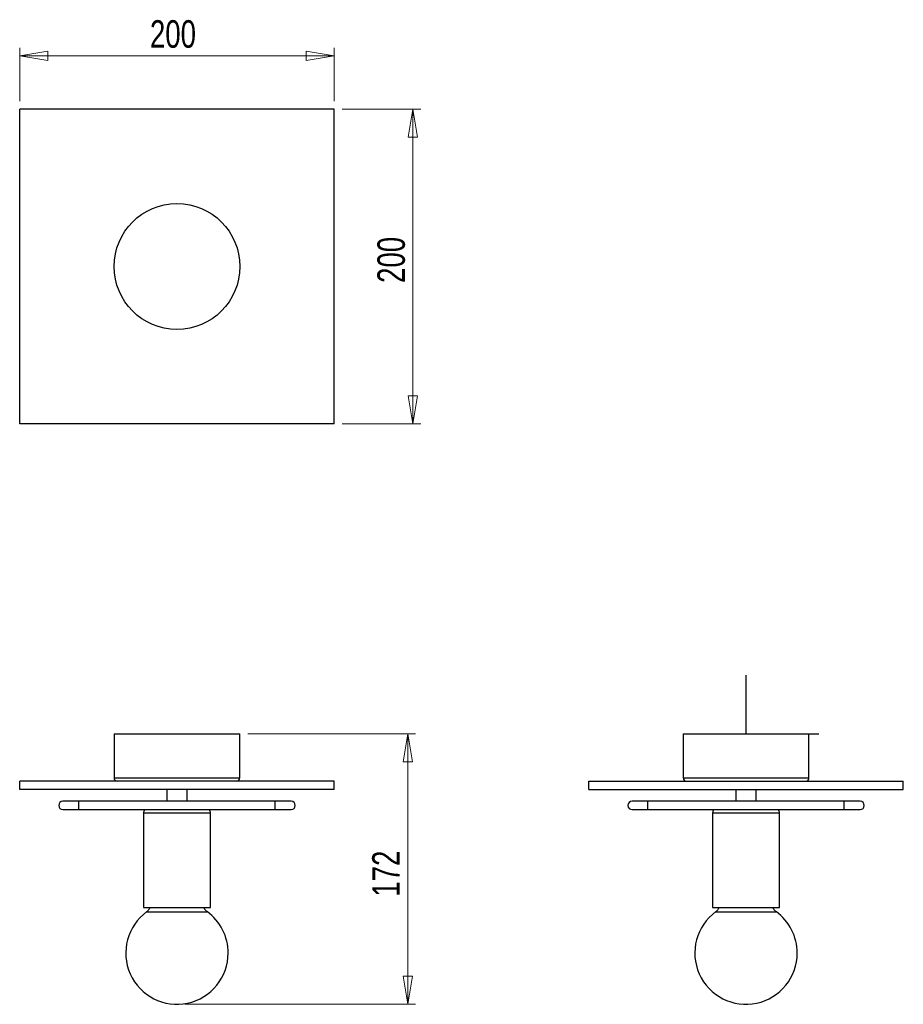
# Model space of a CAD drawing. Header units: millimetres. Extents: x 114 to 226, y 70 to 195.
import ezdxf

# ---------------------------------------------------------------- set-up
doc = ezdxf.new("R2010")
doc.units = ezdxf.units.MM
doc.header["$PDSIZE"] = -1
doc.styles.add('SLDTEXTSTYLE0', font='TXT', dxfattribs={"width": 0.75})
doc.dimstyles.new('SLDDIMSTYLE0', dxfattribs={"dimtxt": 3.5, "dimasz": 3.556, "dimexe": 0, "dimexo": 0.0625, "dimgap": 0.875, "dimtad": 1, "dimdec": 0, "dimlfac": 5, "dimrnd": 1e-09, "dimzin": 12, "dimdsep": 46, "dimtxsty": 'SLDTEXTSTYLE0', "dimblk1": 'CLOSED', "dimblk2": 'CLOSED', "dimsah": 1, "dimcen": 0.09, "dimadec": 0, "dimazin": 3, "dimtfac": 1, "dimtdec": 0, "dimtofl": 0, "dimtmove": 0, "dimatfit": 3, "dimldrblk": 'CLOSED', "dimfxl": 0, "dimfrac": 2, "dimtolj": 1, "dimtzin": 12, "dimarcsym": 0})

# ---------------------------------------------------------------- blocks, each defined once
blk = doc.blocks.new('_Closed')
at = {"color": 0, "linetype": 'ByBlock', "lineweight": -2}
for p, q in [((-1, 0.166667), (0, 0)), ((-1, 0.166667), (-1, -0.166667)), ((0, 0), (-1, -0.166667)), ((0, 0), (-1, 0))]:
    blk.add_line(p, q, dxfattribs=at)
blk = doc.blocks.new('_D')
at = {"color": 7, "linetype": 'Continuous', "lineweight": 0}
for p, q in [((143.12, 103.92), (164.46, 103.92)), ((163.46, 69.55), (163.46, 103.92)), ((135.12, 69.55), (164.46, 69.55))]:
    blk.add_line(p, q, dxfattribs=at)
at = {"color": 7, "linetype": 'Continuous', "lineweight": 18, "xscale": 3.556, "yscale": 3.556}
for p, rotation in [((163.46, 103.92), 90.0000000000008), ((163.46, 69.55), 270.0000000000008)]:
    blk.add_blockref('_Closed', p, dxfattribs=dict(at, rotation=rotation))
at = {"color": 7, "linetype": 'Continuous', "lineweight": 18, "insert": (158.94, 83.23), "char_height": 3.5, "attachment_point": 1, "rotation": 90, "style": 'SLDTEXTSTYLE0'}
blk.add_mtext('172', dxfattribs=at)
blk = doc.blocks.new('_D_1')
at = {"color": 7, "linetype": 'Continuous', "lineweight": 0}
for p, q in [((155.12, 183.34), (165.12, 183.34)), ((164.12, 143.34), (164.12, 183.34)), ((155.12, 143.34), (165.12, 143.34))]:
    blk.add_line(p, q, dxfattribs=at)
at = {"color": 7, "linetype": 'Continuous', "lineweight": 18, "xscale": 3.556, "yscale": 3.556}
for p, rotation in [((164.12, 183.34, 11.07), 90.00000000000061), ((164.12, 143.34, 11.07), 270.0000000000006)]:
    blk.add_blockref('_Closed', p, dxfattribs=dict(at, rotation=rotation))
at = {"color": 7, "linetype": 'Continuous', "lineweight": 18, "insert": (159.6, 161.25), "char_height": 3.5, "attachment_point": 1, "rotation": 90, "style": 'SLDTEXTSTYLE0'}
blk.add_mtext('200', dxfattribs=at)
blk = doc.blocks.new('_D_2')
at = {"color": 7, "linetype": 'Continuous', "lineweight": 0}
for p, q in [((114.12, 184.34), (114.12, 191.14)), ((154.12, 184.34), (154.12, 191.14)), ((154.12, 190.14), (114.12, 190.14))]:
    blk.add_line(p, q, dxfattribs=at)
at = {"color": 7, "linetype": 'Continuous', "lineweight": 18, "xscale": 3.556, "yscale": 3.556, "rotation": 180.0000000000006}
blk.add_blockref('_Closed', (114.12, 190.14, 11.07), dxfattribs=at)
at = {"color": 7, "linetype": 'Continuous', "lineweight": 18, "xscale": 3.556, "yscale": 3.556}
blk.add_blockref('_Closed', (154.12, 190.14, 11.07), dxfattribs=at)
at = {"color": 7, "linetype": 'Continuous', "lineweight": 18, "insert": (130.68, 194.65), "char_height": 3.5, "attachment_point": 1, "style": 'SLDTEXTSTYLE0'}
blk.add_mtext('200', dxfattribs=at)

msp = doc.modelspace()

# ---------------------------------------------------------------- linework, layer by layer
at = {"color": 7, "linetype": 'Continuous', "lineweight": 25}
for p, q in [((114.12, 143.34), (114.12, 183.34)), ((154.12, 183.34), (114.12, 183.34)), ((154.12, 143.34), (154.12, 183.34)), ((154.12, 143.34), (114.12, 143.34)), ((126.12, 103.92), (126.12, 98.32)), ((126.12, 103.92), (127.44, 103.92)), ((127.44, 103.92), (142.12, 103.92)), ((142.12, 98.32), (142.12, 103.92)), ((198.48, 103.92), (198.48, 98.32)), ((198.48, 103.92), (214.48, 103.92)), ((214.48, 98.32), (214.48, 103.92)), ((114.12, 96.84), (114.12, 97.92)), ((154.12, 97.92), (114.12, 97.92)), ((154.12, 96.84), (154.12, 97.92)), ((186.48, 97.92), (226.48, 97.92)), ((186.48, 96.84), (186.48, 97.92)), ((226.48, 96.84), (226.48, 97.92)), ((154.12, 96.84), (114.12, 96.84)), ((132.82, 96.84), (132.82, 95.38)), ((135.42, 95.38), (135.42, 96.84)), ((186.48, 96.84), (226.48, 96.84)), ((205.18, 96.84), (205.18, 95.38)), ((207.78, 95.38), (207.78, 96.84)), ((121.62, 95.38), (119.62, 95.38)), ((146.62, 95.38), (121.62, 95.38)), ((148.62, 95.38), (146.62, 95.38)), ((193.98, 95.38), (191.98, 95.38)), ((218.98, 95.38), (193.98, 95.38)), ((220.98, 95.38), (218.98, 95.38)), ((119.62, 94.3), (121.62, 94.3)), ((121.62, 94.3), (146.62, 94.3)), ((146.62, 94.3), (148.62, 94.3)), ((191.98, 94.3), (193.98, 94.3)), ((193.98, 94.3), (218.98, 94.3)), ((218.98, 94.3), (220.98, 94.3)), ((129.87, 93.84), (129.87, 81.84)), ((138.37, 81.84), (138.37, 93.84)), ((202.23, 93.84), (202.23, 81.84)), ((210.73, 81.84), (210.73, 93.84)), ((129.87, 81.84), (130.56, 81.84)), ((130.56, 81.84), (138.37, 81.84)), ((202.23, 81.84), (210.73, 81.84))]:
    msp.add_line(p, q, dxfattribs=at)
at = {"color": 7, "linetype": 'Continuous'}
for p, q in [((206.48, 103.92), (206.48, 111.4)), ((206.52, 103.92), (215.74, 103.92))]:
    msp.add_line(p, q, dxfattribs=at)
at = {"color": 8, "linetype": 'Continuous', "lineweight": 25}
for p, q in [((126.12, 98.32), (127.44, 98.32)), ((127.44, 98.32), (142.12, 98.32)), ((198.48, 98.32), (214.48, 98.32)), ((121.62, 94.3), (121.62, 95.38)), ((146.62, 94.3), (146.62, 95.38)), ((193.98, 94.3), (193.98, 95.38)), ((218.98, 94.3), (218.98, 95.38)), ((130.56, 93.84), (129.87, 93.84)), ((138.37, 93.84), (130.56, 93.84)), ((210.73, 93.84), (202.23, 93.84)), ((130.3, 81.32), (131.15, 81.32)), ((131.15, 81.32), (137.94, 81.32)), ((202.66, 81.32), (210.3, 81.32))]:
    msp.add_line(p, q, dxfattribs=at)
at = {"color": 7, "linetype": 'Continuous', "lineweight": 25}
msp.add_circle((134.12, 163.34), 8, dxfattribs=at)
for centre, radius, start, end in [((126.52, 98.32), 0.4, 180, 270), ((141.72, 98.32), 0.4, 270, 0), ((198.88, 98.32), 0.4, 180, 270), ((214.08, 98.32), 0.4, 270, 0), ((119.62, 94.84), 0.54, 90, 270), ((148.62, 94.84), 0.54, 270, 90), ((191.98, 94.84), 0.54, 90, 270), ((220.98, 94.84), 0.54, 270, 90), ((130.87, 93.84), 1, 152.6129, 180), ((137.37, 93.84), 1, 0, 27.3871), ((203.23, 93.84), 1, 152.6129, 180), ((209.73, 93.84), 1, 0, 27.3871), ((134.12, 76.06), 6.51, 125.954, 0), ((134.12, 76.06), 6.51, 0, 54.046), ((206.48, 76.06), 6.51, 125.954, 0), ((206.48, 76.06), 6.51, 0, 54.046)]:
    msp.add_arc(centre, radius, start, end, dxfattribs=at)
for points, knots in [([(130.66, 81.84), (130.63, 81.77), (130.58, 81.63), (130.46, 81.46), (130.35, 81.37), (130.3, 81.32)], [0, 0, 0, 0, 0.3414164, 0.6752443, 1, 1, 1, 1]), ([(137.94, 81.32), (137.87, 81.38), (137.74, 81.5), (137.62, 81.69), (137.59, 81.8), (137.58, 81.84)], [0, 0, 0, 0, 0.414668, 0.841257, 1, 1, 1, 1]), ([(203.02, 81.84), (203, 81.77), (202.94, 81.63), (202.82, 81.46), (202.71, 81.37), (202.66, 81.32)], [0, 0, 0, 0, 0.341416, 0.675244, 1, 1, 1, 1]), ([(210.3, 81.32), (210.23, 81.38), (210.1, 81.5), (209.99, 81.69), (209.95, 81.8), (209.94, 81.84)], [0, 0, 0, 0, 0.414668, 0.841257, 1, 1, 1, 1])]:
    msp.add_open_spline(points, degree=3, knots=knots, dxfattribs=at)
at = {"color": 7, "linetype": 'Continuous', "lineweight": 0}
msp.add_point((134.12, 69.55), dxfattribs=at)

# ---------------------------------------------------------------- dimensions: what is measured, and where the dimension line sits
at = {"color": 7, "linetype": 'Continuous', "lineweight": 18}
for base, p1, p2, angle, picture, middle in [((114.12, 190.14), (154.12, 183.34), (114.12, 183.34), 0, '_D_2', (134.56, 190.14)), ((164.12, 183.34), (154.12, 143.34), (154.12, 183.34), 90, '_D_1', (164.12, 165.13)), ((163.46, 103.92), (134.12, 69.55), (142.12, 103.92), 90, '_D', (163.46, 87.11))]:
    dim = msp.add_linear_dim(base=base, p1=p1, p2=p2, angle=angle, dimstyle='SLDDIMSTYLE0', dxfattribs=at)
    dim.commit()
    dim.dimension.update_dxf_attribs({"geometry": picture, "text_midpoint": middle, "dimtype": 160})

doc.saveas('drawing.dxf')
